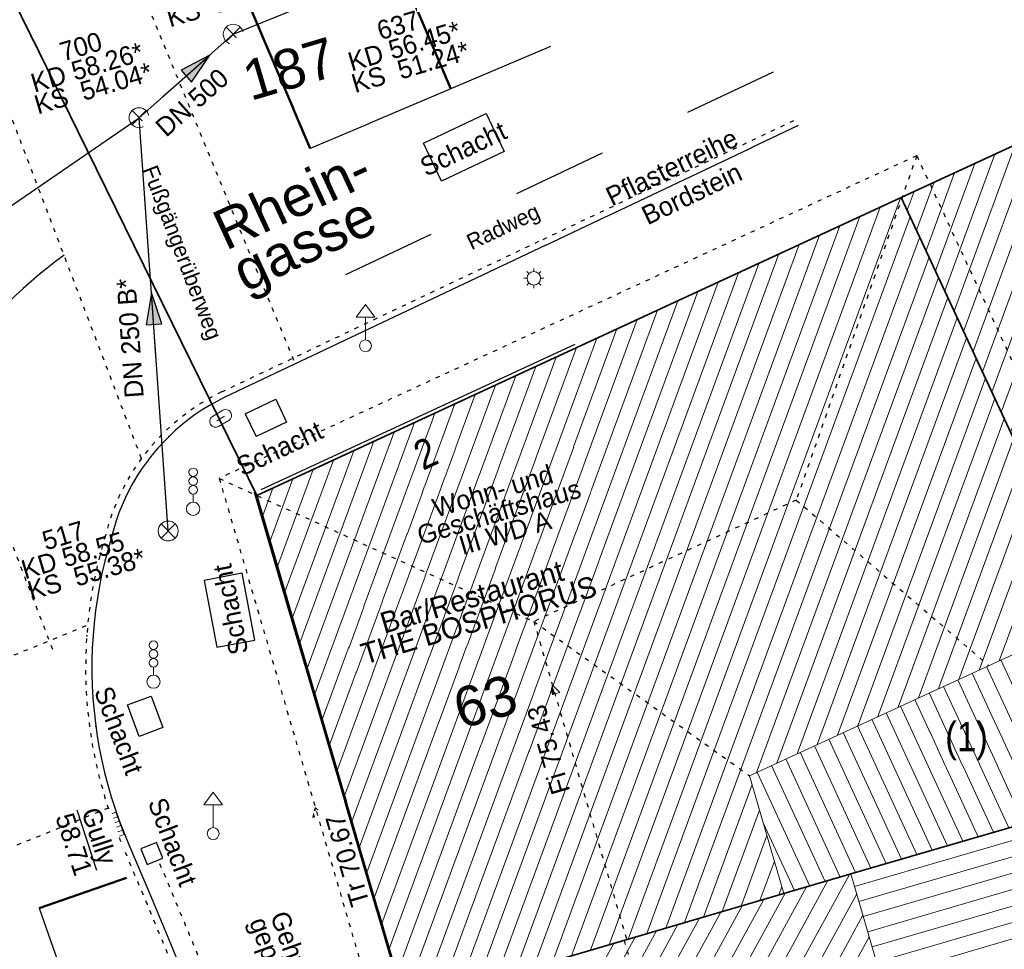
# Model space of a CAD drawing. Header units: metres. Extents: x 32365810 to 32367010, y 5620411 to 5622366.
# Tile 183 of 198: x 32366291 to 32366314, y 5622138 to 5622160. Entities that reach past the tile are written whole.
import ezdxf

# ---------------------------------------------------------------- set-up
doc = ezdxf.new("R2010")
doc.units = ezdxf.units.M
for name, pattern in [('1000.100', [0]), ('1000.104', [0.225, 0.075, -0.15]), ('1000.196', [0.225, 0.075, -0.15]), ('1000.210', [0]), ('1000.212', [0.25, 0.1, -0.15]), ('1000.213', [4.5, 2.25, -2.25]), ('1000.214', [0]), ('1000.300', [0]), ('1600.1047', [0]), ('1600.2028', [0]), ('1600.2505', [0])]:
    doc.linetypes.add(name, pattern=pattern)
doc.layers.get('0').update_dxf_attribs({"color": 1, "linetype": 'CONTINUOUS'})
for name, color, linetype in [('Beschriftung Gebäude', 7, 'CONTINUOUS'), ('Beschriftung Kanalbestand (AMT 66)', 7, 'CONTINUOUS'), ('Beschriftung Topographie', 7, 'CONTINUOUS'), ('Ebene 32', 7, 'CONTINUOUS'), ('EFB-_ Dachhöhen Bestandsgebäude (NHN)', 7, 'CONTINUOUS'), ('Fahrbahnmarkierung', 7, 'CONTINUOUS'), ('Flurstücke_Grenzpunkte', 11, 'CONTINUOUS'), ('Gebäude', 31, 'CONTINUOUS'), ('Lagebezeichnungen', 12, 'CONTINUOUS'), ('Leitungen Kanalbestand (AMT 66)', 7, 'CONTINUOUS'), ('Symbole Topographie', 7, 'CONTINUOUS'), ('Topgraphie_ weitere örtliche Aufnahme', 7, 'CONTINUOUS'), ('Topographie_ örtl. Aufnahme', 7, 'CONTINUOUS'), ('weitere Entwässerungsleitungen', 7, 'CONTINUOUS')]:
    doc.layers.add(name, color=color, linetype=linetype)
doc.styles.add('Beschriftung Fahrbahnmarkierung_ grau', font='Century Gothic.ttf')
doc.styles.add('Beschriftung schwarz_ Stift 0.25', font='Century Gothic.ttf')
doc.styles.add('Beschriftung Topographie_ blau', font='Century Gothic.ttf')
doc.styles.add('Dachhöhe NHN_ Bestand_ gemessen_ schwarz', font='Century Gothic.ttf')
doc.styles.add('Flurstücksnummer - K 10 700', font='Arial.ttf')
doc.styles.add('Hausnummern NRW', font='Arial.ttf', dxfattribs={"width": 0.85})
doc.styles.add('Kanal Mischwasser_ Beschriftung allgemein_ dünn_ lila', font='Century Gothic.ttf')
doc.styles.add('Kanal_ Höhe_ NHN (Deckel_Sohle)_ lila', font='Century Gothic.ttf')
doc.styles.add('Name - Bauwerken u. Einrichtungen - F 10', font='Arial.ttf')

# ---------------------------------------------------------------- blocks, each defined once
blk = doc.blocks.new('S1000.217')
at = {"color": 0, "lineweight": -2}
for p, q in [((-0.25, 0.25), (0.25, 0.25)), ((-0.19, 0), (0.19, 0)), ((0.25, -0.25), (-0.25, -0.25))]:
    blk.add_line(p, q, dxfattribs=at)
for centre, start, end in [((-0.25, 0), 90, 270), ((0.25, 0), 270, 90)]:
    blk.add_arc(centre, 0.25, start, end, dxfattribs=at)
blk = doc.blocks.new('S1000.431', base_point=(0, -0.36))
at = {"color": 0, "lineweight": -2}
blk.add_line((0, -0.22), (0, -0.05), dxfattribs=at)
for centre, radius in [((0, 0.41), 0.09), ((0, 0.225), 0.09), ((0, 0.04), 0.09), ((0, -0.36), 0.14)]:
    blk.add_circle(centre, radius, dxfattribs=at)
blk = doc.blocks.new('S1000.460', base_point=(0, -0.375))
at = {"color": 0, "lineweight": -2}
for p, q in [((-0.2, 0.23), (0, 0.5)), ((0, 0.5), (0.2, 0.23)), ((0.2, 0.23), (-0.2, 0.23)), ((0, -0.25), (0, 0.23))]:
    blk.add_line(p, q, dxfattribs=at)
blk.add_circle((0, -0.375), 0.125, dxfattribs=at)
blk = doc.blocks.new('S1000.461')
at = {"color": 0, "lineweight": -2}
for p, q in [((0, 0.345), (0, 0.5)), ((-0.345, 0), (-0.5, 0)), ((-0.245, 0.245), (-0.35, 0.35)), ((0.245, 0.245), (0.35, 0.35)), ((0.345, 0), (0.5, 0)), ((-0.245, -0.245), (-0.35, -0.35)), ((0, -0.345), (0, -0.5)), ((0.245, -0.245), (0.35, -0.35))]:
    blk.add_line(p, q, dxfattribs=at)
blk.add_circle((0, 0), 0.345, dxfattribs=at)
blk = doc.blocks.new('S1000.345')
at = {"color": 0, "lineweight": -2}
for p, q in [((-0.353554, 0.353554), (0.353554, -0.353554)), ((-0.353554, -0.353554), (0.353554, 0.353554))]:
    blk.add_line(p, q, dxfattribs=at)
blk.add_circle((0, 0), 0.5, dxfattribs=at)
blk = doc.blocks.new('S1000.507', base_point=(0, -0.25))
at = {"color": 0, "lineweight": -2}
for p, q in [((-0.5, 0.25), (-0.3, 0.25)), ((-0.5, -0.25), (-0.5, 0.25)), ((-0.3, 0.25), (-0.1, 0.25)), ((-0.3, 0.25), (-0.3, -0.25)), ((-0.1, 0.25), (0.1, 0.25)), ((-0.1, 0.25), (-0.1, -0.25)), ((0.1, 0.25), (0.3, 0.25)), ((0.1, 0.25), (0.1, -0.25)), ((0.3, 0.25), (0.5, 0.25)), ((0.3, 0.25), (0.3, -0.25)), ((0.5, 0.25), (0.5, -0.25)), ((-0.3, -0.25), (-0.5, -0.25)), ((-0.1, -0.25), (-0.3, -0.25)), ((0.1, -0.25), (-0.1, -0.25)), ((0.3, -0.25), (0.1, -0.25)), ((0.5, -0.25), (0.3, -0.25))]:
    blk.add_line(p, q, dxfattribs=at)
blk = doc.blocks.new('S1000.114', base_point=(0, 0.366025))
at = {"lineweight": -2}
blk.add_hatch(color=0, dxfattribs=at).paths.add_polyline_path([(-0.5, -0.5), (0, 0.366026), (0, -0.5)], flags=0)
at = {"color": 0, "lineweight": -2}
for p, q in [((0, 0.366026), (-0.5, -0.5)), ((0.5, -0.5), (0, 0.366026)), ((-0.5, -0.5), (0, -0.5)), ((0, -0.5), (0.5, -0.5))]:
    blk.add_line(p, q, dxfattribs=at)
blk = doc.blocks.new('O883')
at = {"layer": 'Flurstücke_Grenzpunkte', "color": 7, "linetype": '1600.2028', "lineweight": 35}
for p, q in [((32366318.011, 5622141.727), (32366310.375, 5622139.494)), ((32366310.375, 5622139.494), (32366308.782, 5622139.028)), ((32366308.782, 5622139.028), (32366299.784, 5622136.395))]:
    blk.add_line(p, q, dxfattribs=at)
blk = doc.blocks.new('O1450')
at = {"layer": 'Flurstücke_Grenzpunkte', "color": 7, "linetype": '1600.2028', "lineweight": 35}
for p, q in [((32366287.68, 5622165.951), (32366296.254, 5622148.487)), ((32366311.572, 5622155.571), (32366318.564, 5622158.804)), ((32366296.254, 5622148.487), (32366311.572, 5622155.571))]:
    blk.add_line(p, q, dxfattribs=at)
at = {"layer": 'Flurstücke_Grenzpunkte', "color": 7, "lineweight": 18, "insert": (32366297.167, 5622158.161), "char_height": 0.95, "attachment_point": 8, "rotation": 16.5126, "line_spacing_factor": 0.69, "style": 'Flurstücksnummer - K 10 700', "bg_fill": 2}
blk.add_mtext('187', dxfattribs=at)
blk = doc.blocks.new('O1529')
at = {"layer": 'Flurstücke_Grenzpunkte', "color": 7, "linetype": '1600.2028', "lineweight": 35}
for p in [(32366287.68, 5622165.951), (32366299.784, 5622136.395)]:
    blk.add_line(p, (32366296.254, 5622148.487), dxfattribs=at)
blk = doc.blocks.new('O1751')
at = {"layer": 'Flurstücke_Grenzpunkte', "color": 7, "linetype": '1600.2028', "lineweight": 35}
for p, q in [((32366311.572, 5622155.571), (32366318.564, 5622158.804)), ((32366318.564, 5622158.804), (32366323.188, 5622148.841)), ((32366311.572, 5622155.571), (32366316.201, 5622145.618)), ((32366323.188, 5622148.841), (32366326.778, 5622141.106)), ((32366316.201, 5622145.618), (32366318.011, 5622141.727)), ((32366319.16, 5622137.781), (32366318.011, 5622141.727)), ((32366326.778, 5622141.106), (32366319.16, 5622137.781))]:
    blk.add_line(p, q, dxfattribs=at)
at = {"layer": 'Flurstücke_Grenzpunkte', "color": 7, "lineweight": 18, "insert": (32366318.021, 5622149.473), "char_height": 0.95, "attachment_point": 8, "line_spacing_factor": 0.69, "style": 'Flurstücksnummer - K 10 700', "bg_fill": 2}
blk.add_mtext('64', dxfattribs=at)
blk = doc.blocks.new('O1775')
at = {"layer": 'Flurstücke_Grenzpunkte', "color": 7, "linetype": '1600.2028', "lineweight": 35}
for p, q in [((32366296.254, 5622148.487), (32366311.572, 5622155.571)), ((32366311.572, 5622155.571), (32366316.201, 5622145.618)), ((32366299.784, 5622136.395), (32366296.254, 5622148.487)), ((32366316.201, 5622145.618), (32366318.011, 5622141.727)), ((32366318.011, 5622141.727), (32366310.375, 5622139.494)), ((32366310.375, 5622139.494), (32366308.782, 5622139.028)), ((32366308.782, 5622139.028), (32366299.784, 5622136.395))]:
    blk.add_line(p, q, dxfattribs=at)
at = {"layer": 'Flurstücke_Grenzpunkte', "color": 7, "lineweight": 18, "insert": (32366301.819336, 5622143.128926), "char_height": 0.95, "attachment_point": 8, "rotation": 16.5124674, "line_spacing_factor": 0.69, "style": 'Flurstücksnummer - K 10 700', "bg_fill": 2}
blk.add_mtext('63', dxfattribs=at)
blk = doc.blocks.new('O2402')
at = {"layer": 'Gebäude', "color": 7, "linetype": '1600.2505', "lineweight": 18}
for p, q in [((32366311.572, 5622155.571), (32366296.254, 5622148.487)), ((32366316.201, 5622145.618), (32366311.572, 5622155.571)), ((32366296.254, 5622148.487), (32366299.784, 5622136.395)), ((32366307.963, 5622141.829), (32366316.201, 5622145.618)), ((32366308.782, 5622139.028), (32366307.963, 5622141.829)), ((32366299.784, 5622136.395), (32366308.782, 5622139.028))]:
    blk.add_line(p, q, dxfattribs=at)
at = {"layer": 'Lagebezeichnungen', "color": 7, "lineweight": 18, "insert": (32366300.411011, 5622149.169808), "char_height": 0.7, "attachment_point": 8, "rotation": 24.7953932, "line_spacing_factor": 0.69, "style": 'Hausnummern NRW', "bg_fill": 2}
blk.add_mtext('2', dxfattribs=at)
blk = doc.blocks.new('O2602')
at = {"layer": 'Gebäude', "color": 7, "linetype": '1600.2505', "lineweight": 18}
for p, q in [((32366318.011, 5622141.727), (32366310.375, 5622139.494)), ((32366310.375, 5622139.494), (32366313.49, 5622128.749))]:
    blk.add_line(p, q, dxfattribs=at)
blk = doc.blocks.new('O2872')
at = {"layer": 'Gebäude', "color": 7, "linetype": '1600.2505', "lineweight": 18}
for p, q in [((32366318.564, 5622158.804), (32366311.572, 5622155.571)), ((32366318.564, 5622158.804), (32366323.188, 5622148.841)), ((32366316.201, 5622145.618), (32366311.572, 5622155.571)), ((32366316.201, 5622145.618), (32366323.188, 5622148.841))]:
    blk.add_line(p, q, dxfattribs=at)
at = {"layer": 'Lagebezeichnungen', "color": 7, "lineweight": 18, "insert": (32366315.756, 5622155.297), "char_height": 0.7, "attachment_point": 8, "rotation": 24.7954, "line_spacing_factor": 0.69, "style": 'Hausnummern NRW', "bg_fill": 2}
blk.add_mtext('4', dxfattribs=at)
blk = doc.blocks.new('O3097')
at = {"layer": 'Gebäude', "color": 7, "linetype": '1600.2505', "lineweight": 18}
for p, q in [((32366310.375, 5622139.494), (32366308.782, 5622139.028)), ((32366310.375, 5622139.494), (32366313.49, 5622128.749)), ((32366299.784, 5622136.395), (32366308.782, 5622139.028))]:
    blk.add_line(p, q, dxfattribs=at)
blk = doc.blocks.new('O3204')
at = {"layer": 'Gebäude', "color": 7, "linetype": '1600.2505', "lineweight": 18}
for p, q in [((32366307.963, 5622141.829), (32366316.201, 5622145.618)), ((32366316.201, 5622145.618), (32366318.011, 5622141.727)), ((32366308.782, 5622139.028), (32366307.963, 5622141.829)), ((32366318.011, 5622141.727), (32366310.375, 5622139.494)), ((32366310.375, 5622139.494), (32366308.782, 5622139.028))]:
    blk.add_line(p, q, dxfattribs=at)
at = {"layer": 'Ebene 32', "color": 7, "lineweight": 18, "insert": (32366313.123, 5622142.197), "char_height": 0.7, "attachment_point": 8, "line_spacing_factor": 0.69, "style": 'Hausnummern NRW', "bg_fill": 2}
blk.add_mtext('(1)', dxfattribs=at)
blk = doc.blocks.new('*X1157')
at = {"color": 253, "linetype": '1600.1047', "lineweight": 18, "true_color": 0xb2b2b2}
for p, q in [((32366305.076976, 5622137.943834), (32366311.552625, 5622155.56204)), ((32366304.629298, 5622137.812834), (32366311.071277, 5622155.339434)), ((32366304.18162, 5622137.681834), (32366310.589929, 5622155.116829)), ((32366305.524654, 5622138.074833), (32366311.786181, 5622155.110481)), ((32366303.733942, 5622137.550834), (32366310.108581, 5622154.894224)), ((32366303.286264, 5622137.419835), (32366309.627233, 5622154.671618)), ((32366305.972332, 5622138.205833), (32366312.009344, 5622154.630648)), ((32366302.838586, 5622137.288835), (32366309.145885, 5622154.449013)), ((32366302.390908, 5622137.157835), (32366308.664537, 5622154.226408)), ((32366306.42001, 5622138.336833), (32366312.232508, 5622154.150815)), ((32366301.943231, 5622137.026835), (32366308.183189, 5622154.003802)), ((32366301.495553, 5622136.895836), (32366307.701841, 5622153.781197)), ((32366308.131602, 5622141.906547), (32366312.455672, 5622153.670982)), ((32366301.047875, 5622136.764836), (32366307.220493, 5622153.558591)), ((32366300.600197, 5622136.633836), (32366306.739145, 5622153.335986)), ((32366308.612413, 5622142.127692), (32366312.678835, 5622153.191149)), ((32366299.752728, 5622136.502122), (32366305.77645, 5622152.890775)), ((32366300.152519, 5622136.502836), (32366306.257797, 5622153.113381)), ((32366299.575872, 5622137.107943), (32366305.295102, 5622152.66817)), ((32366309.093224, 5622142.348837), (32366312.901999, 5622152.711316)), ((32366299.399016, 5622137.713763), (32366304.813754, 5622152.445565)), ((32366299.222159, 5622138.319584), (32366304.332406, 5622152.222959)), ((32366309.574036, 5622142.569983), (32366313.125163, 5622152.231483)), ((32366299.045303, 5622138.925405), (32366303.851058, 5622152.000354)), ((32366298.868446, 5622139.531225), (32366303.36971, 5622151.777749)), ((32366310.054847, 5622142.791128), (32366313.348326, 5622151.75165)), ((32366298.69159, 5622140.137046), (32366302.888362, 5622151.555143)), ((32366298.514734, 5622140.742866), (32366302.407014, 5622151.332538)), ((32366310.535658, 5622143.012273), (32366313.57149, 5622151.271817)), ((32366298.337877, 5622141.348687), (32366301.925666, 5622151.109933)), ((32366298.161021, 5622141.954508), (32366301.444318, 5622150.887327)), ((32366311.016469, 5622143.233418), (32366313.794653, 5622150.791984)), ((32366297.984165, 5622142.560328), (32366300.96297, 5622150.664722)), ((32366297.807308, 5622143.166149), (32366300.481622, 5622150.442117)), ((32366311.497281, 5622143.454563), (32366314.017817, 5622150.312151)), ((32366297.630452, 5622143.771969), (32366300.000274, 5622150.219511)), ((32366297.453596, 5622144.37779), (32366299.518927, 5622149.996906)), ((32366297.276739, 5622144.983611), (32366299.037579, 5622149.774301)), ((32366311.978092, 5622143.675708), (32366314.240981, 5622149.832318)), ((32366297.099883, 5622145.589431), (32366298.556231, 5622149.551695)), ((32366296.923027, 5622146.195252), (32366298.074883, 5622149.32909)), ((32366312.458903, 5622143.896853), (32366314.464144, 5622149.352485)), ((32366296.74617, 5622146.801072), (32366297.593535, 5622149.106485)), ((32366296.569314, 5622147.406893), (32366297.112187, 5622148.883879)), ((32366312.939714, 5622144.117999), (32366314.687308, 5622148.872652)), ((32366296.392458, 5622148.012714), (32366296.630839, 5622148.661274)), ((32366313.420525, 5622144.339144), (32366314.910471, 5622148.392818)), ((32366313.901337, 5622144.560289), (32366315.133635, 5622147.912985)), ((32366314.382148, 5622144.781434), (32366315.356799, 5622147.433152)), ((32366314.862959, 5622145.002579), (32366315.579962, 5622146.953319)), ((32366315.34377, 5622145.223724), (32366315.803126, 5622146.473486)), ((32366315.824582, 5622145.444869), (32366316.026289, 5622145.993653)), ((32366306.867687, 5622138.467833), (32366308.025072, 5622141.616713)), ((32366307.315365, 5622138.598833), (32366308.202086, 5622141.011321)), ((32366307.763043, 5622138.729832), (32366308.3791, 5622140.405929)), ((32366308.210721, 5622138.860832), (32366308.556114, 5622139.800537)), ((32366308.658399, 5622138.991832), (32366308.733128, 5622139.195145))]:
    blk.add_line(p, q, dxfattribs=at)
blk = doc.blocks.new('*X1212')
at = {"color": 253, "linetype": '1600.1047', "lineweight": 18, "true_color": 0xb2b2b2}
for p, q in [((32366310.460406, 5622139.199399), (32366318.098772, 5622141.425566)), ((32366310.56482, 5622138.839229), (32366318.203611, 5622141.065519)), ((32366310.669234, 5622138.479058), (32366318.30845, 5622140.705472)), ((32366310.773649, 5622138.118887), (32366318.413289, 5622140.345425)), ((32366310.878063, 5622137.758717), (32366318.518128, 5622139.985378)), ((32366310.982477, 5622137.398546), (32366318.622966, 5622139.625331)), ((32366311.086892, 5622137.038375), (32366318.727805, 5622139.265284))]:
    blk.add_line(p, q, dxfattribs=at)
blk = doc.blocks.new('*X1292')
at = {"color": 253, "linetype": '1600.1047', "lineweight": 18, "true_color": 0xb2b2b2}
for p, q in [((32366314.841016, 5622148.542158), (32366318.582416, 5622158.76432)), ((32366314.617549, 5622149.022643), (32366318.122973, 5622158.600075)), ((32366314.394082, 5622149.503128), (32366317.642295, 5622158.377817)), ((32366315.064483, 5622148.061672), (32366318.805678, 5622158.283274)), ((32366314.170615, 5622149.983614), (32366317.161618, 5622158.155559)), ((32366313.947148, 5622150.464099), (32366316.680941, 5622157.933301)), ((32366315.28795, 5622147.581187), (32366319.02894, 5622157.802228)), ((32366313.723681, 5622150.944584), (32366316.200264, 5622157.711042)), ((32366313.500214, 5622151.42507), (32366315.719587, 5622157.488784)), ((32366313.276747, 5622151.905555), (32366315.238909, 5622157.266526)), ((32366315.511417, 5622147.100702), (32366319.252202, 5622157.321182)), ((32366313.05328, 5622152.38604), (32366314.758232, 5622157.044268)), ((32366312.829813, 5622152.866526), (32366314.277555, 5622156.82201)), ((32366315.734884, 5622146.620217), (32366319.475463, 5622156.840136)), ((32366312.606346, 5622153.347011), (32366313.796878, 5622156.599751)), ((32366312.382879, 5622153.827496), (32366313.3162, 5622156.377493)), ((32366315.95835, 5622146.139731), (32366319.698725, 5622156.35909)), ((32366311.935945, 5622154.788467), (32366312.354846, 5622155.932977)), ((32366312.159412, 5622154.307981), (32366312.835523, 5622156.155235)), ((32366311.712478, 5622155.268952), (32366311.874169, 5622155.710718)), ((32366316.181817, 5622145.659246), (32366319.921987, 5622155.878044)), ((32366316.640202, 5622145.820598), (32366320.145249, 5622155.396998)), ((32366317.120647, 5622146.042219), (32366320.36851, 5622154.915952)), ((32366317.601091, 5622146.263841), (32366320.591772, 5622154.434906)), ((32366318.081535, 5622146.485463), (32366320.815034, 5622153.95386)), ((32366318.561979, 5622146.707085), (32366321.038296, 5622153.472814)), ((32366319.042424, 5622146.928707), (32366321.261557, 5622152.991768)), ((32366319.522868, 5622147.150329), (32366321.484819, 5622152.510722)), ((32366320.003312, 5622147.371951), (32366321.708081, 5622152.029676)), ((32366320.483757, 5622147.593572), (32366321.931342, 5622151.54863)), ((32366320.964201, 5622147.815194), (32366322.154604, 5622151.067585)), ((32366321.444645, 5622148.036816), (32366322.377866, 5622150.586539)), ((32366321.92509, 5622148.258438), (32366322.601128, 5622150.105493)), ((32366322.405534, 5622148.48006), (32366322.824389, 5622149.624447)), ((32366322.885978, 5622148.701682), (32366323.047651, 5622149.143401))]:
    blk.add_line(p, q, dxfattribs=at)
blk = doc.blocks.new('*X1361')
at = {"color": 253, "linetype": '1600.1047', "lineweight": 18, "true_color": 0xb2b2b2}
for p, q in [((32366302.714882, 5622126.354842), (32366309.828678, 5622139.334185)), ((32366302.863492, 5622125.845758), (32366310.337964, 5622139.483166)), ((32366302.566272, 5622126.863926), (32366309.319392, 5622139.185203)), ((32366302.269053, 5622127.882093), (32366308.300792, 5622138.887189)), ((32366302.417663, 5622127.373009), (32366308.810106, 5622139.036222)), ((32366303.012101, 5622125.336674), (32366310.512181, 5622139.020804)), ((32366302.120444, 5622128.391177), (32366307.791476, 5622138.738152)), ((32366301.823224, 5622129.409344), (32366306.772844, 5622138.44008)), ((32366301.971834, 5622128.90026), (32366307.28216, 5622138.589116)), ((32366303.160711, 5622124.827591), (32366310.66012, 5622138.510497)), ((32366301.526005, 5622130.427511), (32366305.754212, 5622138.142007)), ((32366301.674615, 5622129.918428), (32366306.263528, 5622138.291043)), ((32366301.377395, 5622130.936595), (32366305.244896, 5622137.992971)), ((32366303.309321, 5622124.318507), (32366310.808059, 5622138.00019)), ((32366301.228786, 5622131.445679), (32366304.73558, 5622137.843934))]:
    blk.add_line(p, q, dxfattribs=at)
blk = doc.blocks.new('*X1391')
at = {"color": 253, "linetype": '1600.1047', "lineweight": 18, "true_color": 0xb2b2b2}
for p, q in [((32366317.762409, 5622141.654305), (32366315.985014, 5622145.518659)), ((32366317.034753, 5622141.441515), (32366315.303631, 5622145.205263)), ((32366317.398581, 5622141.54791), (32366315.644323, 5622145.361961)), ((32366316.670924, 5622141.335121), (32366314.96294, 5622145.048565)), ((32366315.943267, 5622141.122332), (32366314.281557, 5622144.735168)), ((32366316.307096, 5622141.228726), (32366314.622248, 5622144.891866)), ((32366315.579439, 5622141.015937), (32366313.940866, 5622144.57847)), ((32366314.851782, 5622140.803148), (32366313.259483, 5622144.265073)), ((32366315.21561, 5622140.909543), (32366313.600174, 5622144.421772)), ((32366314.487954, 5622140.696754), (32366312.918791, 5622144.108375)), ((32366313.760297, 5622140.483964), (32366312.237408, 5622143.794979)), ((32366314.124125, 5622140.590359), (32366312.5781, 5622143.951677)), ((32366313.396468, 5622140.37757), (32366311.896717, 5622143.638281)), ((32366312.668811, 5622140.164781), (32366311.215334, 5622143.324884)), ((32366313.03264, 5622140.271175), (32366311.556025, 5622143.481582)), ((32366312.304983, 5622140.058386), (32366310.874642, 5622143.168186)), ((32366311.577326, 5622139.845597), (32366310.19326, 5622142.854789)), ((32366311.941155, 5622139.951992), (32366310.533951, 5622143.011488)), ((32366311.213498, 5622139.739202), (32366309.852568, 5622142.698091)), ((32366310.485841, 5622139.526413), (32366309.171185, 5622142.384695)), ((32366310.849669, 5622139.632808), (32366309.511877, 5622142.541393)), ((32366310.122023, 5622139.419997), (32366308.830494, 5622142.227997)), ((32366309.394395, 5622139.207144), (32366308.149111, 5622141.9146)), ((32366309.758209, 5622139.31357), (32366308.489802, 5622142.071298)), ((32366309.030581, 5622139.100717), (32366308.28983, 5622140.711235))]:
    blk.add_line(p, q, dxfattribs=at)
blk = doc.blocks.new('S1000.370')
at = {"lineweight": -2}
blk.add_hatch(color=0, dxfattribs=at).paths.add_polyline_path([(0.065, 0), (-0.06, 0), (0, 0.25)], flags=0)
at = {"color": 0, "lineweight": -2}
for p, q in [((0, 0.25), (-0.06, 0)), ((0, -0.25), (0, 0.25)), ((0.065, 0), (0, 0.25)), ((-0.06, 0), (0.065, 0))]:
    blk.add_line(p, q, dxfattribs=at)

msp = doc.modelspace()

# ---------------------------------------------------------------- linework, layer by layer
at = {"layer": 'Topgraphie_ weitere örtliche Aufnahme', "color": 7, "true_color": 0xffffff}
msp.add_point((32366292.209329, 5622145.148599, 58.614), dxfattribs=at)
at = {"layer": 'Topographie_ örtl. Aufnahme', "color": 7, "true_color": 0xffffff}
for p in [(32366294.162472, 5622149.887789, 58.326), (32366292.342298, 5622143.962031, 58.644), (32366292.427317, 5622142.998263, 58.667)]:
    msp.add_point(p, dxfattribs=at)

# ---------------------------------------------------------------- block references
at = {"layer": 'EFB-_ Dachhöhen Bestandsgebäude (NHN)', "color": 7, "lineweight": 18, "xscale": 0.25, "yscale": 0.25, "zscale": 0.25, "rotation": 16.27400850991}
for p in [(32366303.278, 5622143.981, 75.434), (32366297.641, 5622141.076, 70.666)]:
    msp.add_blockref('S1000.114', p, dxfattribs=at)
at = {"layer": 'Leitungen Kanalbestand (AMT 66)', "color": 7, "lineweight": 18, "xscale": 0.475, "yscale": 0.475, "zscale": 0.475}
for p in [(32366295.692489, 5622159.447334, 58.157), (32366295.692489, 5622159.447334, 58.157), (32366293.45481, 5622157.464908), (32366294.147028, 5622147.643352, 58.547), (32366294.147028, 5622147.643352, 58.547)]:
    msp.add_blockref('S1000.345', p, dxfattribs=at)
at = {"layer": 'Symbole Topographie', "color": 7, "lineweight": 18}
for name, p, xscale, yscale, zscale in [('S1000.461', (32366302.837389, 5622153.648326, 58.099), 0.47, 0.47, 0.47), ('S1000.460', (32366298.836078, 5622152.043684, 58.277), 1.125, 1.125, 1.125), ('S1000.431', (32366294.738781, 5622148.171653, 58.544), 1.125, 1.125, 1.125), ('S1000.431', (32366293.797638, 5622144.062487, 58.741), 1.125, 1.125, 1.125), ('S1000.460', (32366295.216073, 5622140.452902, 59.612), 1.125, 1.125, 1.125)]:
    msp.add_blockref(name, p, dxfattribs=dict(at, xscale=xscale, yscale=yscale, zscale=zscale))
at = {"layer": 'Symbole Topographie', "color": 7, "lineweight": 18, "xscale": 0.5625, "yscale": 0.5625, "zscale": 0.5625, "rotation": 210.766513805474}
msp.add_blockref('S1000.217', (32366295.394034, 5622150.318325, 58.349), dxfattribs=at)
at = {"layer": 'weitere Entwässerungsleitungen', "color": 7, "lineweight": 18, "xscale": 0.5625, "yscale": 0.5625, "zscale": 0.5625, "rotation": 110.663619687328}
msp.add_blockref('S1000.507', (32366293.004677, 5622140.695722, 58.71), dxfattribs=at)

# ---------------------------------------------------------------- texts
at = {"layer": 'Beschriftung Gebäude', "color": 7, "lineweight": 25, "insert": (32366301.446423, 5622145.8008), "char_height": 0.5, "attachment_point": 5, "rotation": 16.5097125, "line_spacing_factor": 0.69, "style": 'Beschriftung schwarz_ Stift 0.25', "bg_fill": 2}
msp.add_mtext('Bar/Restaurant\\PTHE BOSPHORUS', dxfattribs=at)
at = {"layer": 'Beschriftung Kanalbestand (AMT 66)', "color": 200, "lineweight": 25, "true_color": 0xd600ff, "char_height": 0.45, "rotation": 16.5124674, "line_spacing_factor": 0.69, "style": 'Kanal_ Höhe_ NHN (Deckel_Sohle)_ lila', "bg_fill": 2}
for s, insert, attachment_point in [('637\\PKD 56.45*\\PKS  51.24*', (32366299.756635, 5622159.164135), 5), ('    517\\PKD 58.55\\PKS  55.38*', (32366290.678344, 5622146.705312), 4)]:
    msp.add_mtext(s, dxfattribs=dict(at, insert=insert, attachment_point=attachment_point))
at = {"layer": 'Beschriftung Topographie', "color": 142, "lineweight": 25, "true_color": 0x0087cd, "char_height": 0.45, "attachment_point": 5, "line_spacing_factor": 0.69, "style": 'Beschriftung Topographie_ blau', "bg_fill": 2}
for s, insert, rotation in [('Schacht', (32366301.160924, 5622156.724765), 25.4056906), ('Bordstein', (32366306.591903, 5622155.656443), 25.7064797), ('Schacht', (32366295.628838, 5622145.778819), 100.8699807), ('Schacht', (32366294.249495, 5622140.256283), 290.7166734), ('Gehweg\\Pgeplattet', (32366296.851997, 5622137.414903), 289.9381792)]:
    msp.add_mtext(s, dxfattribs=dict(at, insert=insert, rotation=rotation))
at = {"layer": 'EFB-_ Dachhöhen Bestandsgebäude (NHN)', "color": 7, "lineweight": 25, "char_height": 0.45, "line_spacing_factor": 0.69, "style": 'Dachhöhe NHN_ Bestand_ gemessen_ schwarz', "bg_fill": 2}
for s, insert, attachment_point, rotation in [('Wohn- und\\PGeschäftshaus\\PIII WD A', (32366302.007204, 5622148.0978), 5, 16.5125223), ('Fi 75.43', (32366303.101688, 5622143.554678, 75.434), 9, 106.2740565)]:
    msp.add_mtext(s, dxfattribs=dict(at, insert=insert, attachment_point=attachment_point, rotation=rotation))
at = {"layer": 'Fahrbahnmarkierung', "color": 253, "lineweight": 25, "true_color": 0x999999, "insert": (32366302.235876, 5622154.605475), "char_height": 0.375, "attachment_point": 8, "rotation": 25.3803183, "line_spacing_factor": 0.69, "style": 'Beschriftung Fahrbahnmarkierung_ grau', "bg_fill": 2}
msp.add_mtext('Radweg', dxfattribs=at)

# ---------------------------------------------------------------- next in the draw order: block references
at = {"layer": 'Flurstücke_Grenzpunkte', "color": 7, "true_color": 0xffffff}
msp.add_blockref('O883', (0, 0), dxfattribs=at)

# ---------------------------------------------------------------- next in the draw order: texts
at = {"layer": 'Beschriftung Kanalbestand (AMT 66)', "color": 200, "lineweight": 25, "true_color": 0xd600ff, "char_height": 0.45, "line_spacing_factor": 0.69, "bg_fill": 2}
for s, insert, attachment_point, rotation, style in [('    636\\PKD 58.16\\PKS  53.99*', (32366293.978201, 5622160.318327), 4, 16.5124674, 'Kanal_ Höhe_ NHN (Deckel_Sohle)_ lila'), ('700\\PKD 58.26*\\PKS  54.04*', (32366292.217884, 5622158.657804), 5, 16.5124674, 'Kanal_ Höhe_ NHN (Deckel_Sohle)_ lila'), ('DN 500 B*', (32366295.013952, 5622158.091759), 5, 41.5387093, 'Kanal Mischwasser_ Beschriftung allgemein_ dünn_ lila')]:
    msp.add_mtext(s, dxfattribs=dict(at, insert=insert, attachment_point=attachment_point, rotation=rotation, style=style))
at = {"layer": 'Beschriftung Topographie', "color": 142, "lineweight": 25, "true_color": 0x0087cd, "char_height": 0.45, "attachment_point": 5, "line_spacing_factor": 0.69, "style": 'Beschriftung Topographie_ blau', "bg_fill": 2}
for s, insert, rotation in [('Pflasterreihe', (32366306.118671, 5622156.287441), 25.7064797), ('Schacht', (32366296.794792, 5622149.605163), 25.3803428), ('Schacht', (32366292.970793, 5622142.902552), 290.7166734)]:
    msp.add_mtext(s, dxfattribs=dict(at, insert=insert, rotation=rotation))
at = {"layer": 'EFB-_ Dachhöhen Bestandsgebäude (NHN)', "color": 7, "lineweight": 25, "insert": (32366298.942226, 5622138.804039, 70.666), "char_height": 0.45, "attachment_point": 7, "rotation": 106.2740565, "line_spacing_factor": 0.69, "style": 'Dachhöhe NHN_ Bestand_ gemessen_ schwarz', "bg_fill": 2}
msp.add_mtext('Tr 70.67', dxfattribs=at)
at = {"layer": 'Lagebezeichnungen', "color": 7, "lineweight": 18, "insert": (32366296.093388, 5622153.044989), "char_height": 0.95, "attachment_point": 7, "rotation": 24.8162101, "line_spacing_factor": 0.69, "style": 'Name - Bauwerken u. Einrichtungen - F 10', "bg_fill": 2}
msp.add_mtext('Rhein-\\Pgasse', dxfattribs=at)

# ---------------------------------------------------------------- next in the draw order: texts
at = {"layer": 'Fahrbahnmarkierung', "color": 253, "lineweight": 25, "true_color": 0x999999, "insert": (32366294.204603, 5622154.153844), "char_height": 0.375, "attachment_point": 8, "rotation": 290.8590423, "line_spacing_factor": 0.69, "style": 'Beschriftung Fahrbahnmarkierung_ grau', "bg_fill": 2}
msp.add_mtext('Fußgängerüberweg', dxfattribs=at)
at = {"layer": 'weitere Entwässerungsleitungen', "color": 200, "lineweight": 25, "true_color": 0xd600ff, "insert": (32366292.956055, 5622139.75156, 58.686), "char_height": 0.45, "attachment_point": 3, "rotation": 288.1699102, "line_spacing_factor": 0.69, "style": 'Kanal_ Höhe_ NHN (Deckel_Sohle)_ lila', "bg_fill": 2}
msp.add_mtext('\\SGully/58.71;', dxfattribs=at)

# ---------------------------------------------------------------- next in the draw order: texts
at = {"layer": 'Beschriftung Kanalbestand (AMT 66)', "color": 200, "lineweight": 25, "true_color": 0xd600ff, "insert": (32366293.244554, 5622152.224016), "char_height": 0.45, "attachment_point": 5, "rotation": 94.0315037, "line_spacing_factor": 0.69, "style": 'Kanal Mischwasser_ Beschriftung allgemein_ dünn_ lila', "bg_fill": 2}
msp.add_mtext('DN 250 B*', dxfattribs=at)

# ---------------------------------------------------------------- next in the draw order: block references
at = {"layer": 'Flurstücke_Grenzpunkte', "color": 7, "true_color": 0xffffff}
msp.add_blockref('O1450', (0, 0), dxfattribs=at)

# ---------------------------------------------------------------- next in the draw order: block references
msp.add_blockref('O1529', (0, 0), dxfattribs=at)

# ---------------------------------------------------------------- next in the draw order: linework, layer by layer
at = {"layer": 'Fahrbahnmarkierung', "color": 253, "linetype": '1000.214', "lineweight": 50, "true_color": 0x999999}
for p, q in [((32366298.391665, 5622163.963981), (32366300.864127, 5622158.150816)), ((32366295.052592, 5622162.543803), (32366297.525055, 5622156.730638))]:
    msp.add_line(p, q, dxfattribs=at)
at = {"layer": 'Fahrbahnmarkierung', "color": 253, "linetype": '1000.212', "lineweight": 25, "true_color": 0x999999}
for p, q in [((32366293.511685, 5622149.367488), (32366288.460221, 5622162.624386, 58.19)), ((32366291.403089, 5622144.828632), (32366284.92634, 5622161.622347))]:
    msp.add_line(p, q, dxfattribs=at)
at = {"layer": 'Fahrbahnmarkierung', "color": 253, "linetype": '1000.210', "lineweight": 25, "true_color": 0x999999}
msp.add_line((32366303.231763, 5622159.157822), (32366297.525055, 5622156.730638), dxfattribs=at)
msp.add_arc((32366298.809296, 5622144.406216), 12.115432, 126.0948508, 144.994417, dxfattribs=at)
at = {"layer": 'Leitungen Kanalbestand (AMT 66)', "color": 200, "linetype": '1000.300', "lineweight": 25, "true_color": 0xd600ff}
for p, q in [((32366295.692489, 5622159.447334, 58.157), (32366340.944704, 5622177.890712)), ((32366293.45481, 5622157.464908), (32366295.692489, 5622159.447334, 58.157)), ((32366281.318102, 5622149.124266, 58.709), (32366293.45481, 5622157.464908)), ((32366294.147028, 5622147.643352, 58.547), (32366293.45481, 5622157.464908))]:
    msp.add_line(p, q, dxfattribs=at)
at = {"layer": 'Topgraphie_ weitere örtliche Aufnahme', "color": 142, "linetype": '1000.104', "lineweight": 25, "true_color": 0x0087cd}
for centre, radius, start, end in [((32366297.656364, 5622146.312964), 5.148639, 115.8004604, 166.2256937), ((32366302.830546, 5622144.401524), 10.647458, 162.8631854, 198.9992741), ((32366302.826544, 5622144.41086), 10.647458, 202.3829166, 203.5958367)]:
    msp.add_arc(centre, radius, start, end, dxfattribs=at)
at = {"layer": 'Topographie_ örtl. Aufnahme', "color": 142, "linetype": '1000.100', "lineweight": 25, "true_color": 0x0087cd}
for p, q in [((32366300.216245, 5622156.85786, 58.094), (32366301.706289, 5622157.565566, 58.04)), ((32366301.706289, 5622157.565566, 58.04), (32366302.135206, 5622156.662505, 58.029)), ((32366300.645163, 5622155.9548, 58.092), (32366300.216245, 5622156.85786, 58.094)), ((32366302.135206, 5622156.662505, 58.029), (32366300.645163, 5622155.9548, 58.092)), ((32366295.902194, 5622146.643586, 58.631), (32366294.998937, 5622146.47014, 58.637)), ((32366294.998937, 5622146.47014, 58.637), (32366295.304363, 5622144.879609, 58.713)), ((32366293.177594, 5622143.508674), (32366293.738652, 5622143.720868, 58.743)), ((32366293.738652, 5622143.720868, 58.743), (32366294.021579, 5622142.972783, 58.761)), ((32366293.460521, 5622142.760589, 58.751), (32366293.177594, 5622143.508674)), ((32366294.021579, 5622142.972783, 58.761), (32366293.460521, 5622142.760589, 58.751)), ((32366293.872082, 5622140.237828, 58.793), (32366293.500405, 5622140.090272, 58.806)), ((32366293.500405, 5622140.090272, 58.806), (32366293.647962, 5622139.718591, 58.816)), ((32366294.019639, 5622139.866147, 58.801), (32366293.872082, 5622140.237828, 58.793)), ((32366293.647962, 5622139.718591, 58.816), (32366294.019639, 5622139.866147, 58.801))]:
    msp.add_line(p, q, dxfattribs=at)
for points in [[(32366295.480262, 5622150.813101, 58.267), (32366295.301874, 5622150.722389, 58.276136), (32366295.12726, 5622150.624609, 58.285273), (32366294.9567, 5622150.519918, 58.294409), (32366294.790467, 5622150.408484, 58.303545), (32366294.628827, 5622150.290485, 58.312682), (32366294.472041, 5622150.166111, 58.321818), (32366294.320359, 5622150.03556, 58.330955), (32366294.174024, 5622149.899043, 58.340091), (32366294.033271, 5622149.756777, 58.349227), (32366293.898325, 5622149.608992, 58.358364), (32366293.769403, 5622149.455923, 58.3675), (32366293.646711, 5622149.297816, 58.376636), (32366293.530447, 5622149.134925, 58.385773), (32366293.420796, 5622148.967511, 58.394909), (32366293.317934, 5622148.795841, 58.404045), (32366293.222026, 5622148.620192, 58.413182), (32366293.133225, 5622148.440845, 58.422318), (32366293.051675, 5622148.258086, 58.431455), (32366292.977506, 5622148.07221, 58.440591), (32366292.910837, 5622147.883515, 58.449727), (32366292.851774, 5622147.692301, 58.458864), (32366292.800412, 5622147.498877, 58.468)], [(32366292.800412, 5622147.498877, 58.468), (32366292.716457, 5622147.212632, 58.47724), (32366292.640669, 5622146.924117, 58.48648), (32366292.57311, 5622146.633566, 58.49572), (32366292.513833, 5622146.341212, 58.50496), (32366292.462888, 5622146.047291, 58.5142), (32366292.420314, 5622145.752042, 58.52344), (32366292.386147, 5622145.455703, 58.53268), (32366292.360413, 5622145.158512, 58.54192), (32366292.343134, 5622144.86071, 58.55116), (32366292.334324, 5622144.562537, 58.5604), (32366292.33399, 5622144.264235, 58.56964), (32366292.342131, 5622143.966043, 58.57888), (32366292.358742, 5622143.668203, 58.58812), (32366292.38381, 5622143.370955, 58.59736), (32366292.417312, 5622143.07454, 58.6066), (32366292.459224, 5622142.779196, 58.61584), (32366292.509511, 5622142.485162, 58.62508), (32366292.568131, 5622142.192676, 58.63432), (32366292.635039, 5622141.901973, 58.64356), (32366292.71018, 5622141.613289, 58.6528), (32366292.793493, 5622141.326857, 58.66204), (32366292.884911, 5622141.042908, 58.67128), (32366292.98436, 5622140.76167, 58.68052), (32366293.09176, 5622140.483372, 58.68976), (32366293.207024, 5622140.208238, 58.699)]]:
    msp.add_polyline3d(points, dxfattribs=at)

# ---------------------------------------------------------------- next in the draw order: block references
at = {"layer": 'Flurstücke_Grenzpunkte', "color": 7, "true_color": 0xffffff}
msp.add_blockref('O1751', (0, 0), dxfattribs=at)
at = {"layer": 'Leitungen Kanalbestand (AMT 66)', "color": 200, "lineweight": 25, "true_color": 0xd600ff, "xscale": 3.0025, "yscale": 3.0025, "zscale": 3.0025}
for p, rotation in [((32366294.57365, 5622158.456121), 311.538473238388), ((32366293.800919, 5622152.55413), 4.031298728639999)]:
    msp.add_blockref('S1000.370', p, dxfattribs=dict(at, rotation=rotation))

# ---------------------------------------------------------------- next in the draw order: block references
at = {"layer": 'Flurstücke_Grenzpunkte', "color": 7, "true_color": 0xffffff}
msp.add_blockref('O1775', (0, 0), dxfattribs=at)

# ---------------------------------------------------------------- next in the draw order: block references
at = {"layer": 'Gebäude', "color": 7, "true_color": 0xffffff}
msp.add_blockref('O2402', (0, 0), dxfattribs=at)

# ---------------------------------------------------------------- next in the draw order: linework, layer by layer
at = {"layer": 'EFB-_ Dachhöhen Bestandsgebäude (NHN)', "color": 7, "linetype": '1000.196', "lineweight": 25}
msp.add_line((32366295.358657, 5622148.894156), (32366302.836412, 5622145.493658), dxfattribs=at)
at = {"layer": 'Fahrbahnmarkierung', "color": 253, "linetype": '1000.212', "lineweight": 25, "true_color": 0x999999}
msp.add_line((32366293.091925, 5622161.506217), (32366297.154544, 5622151.640348), dxfattribs=at)
at = {"layer": 'Fahrbahnmarkierung', "color": 253, "linetype": '1000.213', "lineweight": 25, "true_color": 0x999999}
msp.add_line((32366308.524351, 5622158.550654), (32366296.632194, 5622152.908848), dxfattribs=at)
at = {"layer": 'Topgraphie_ weitere örtliche Aufnahme', "color": 142, "linetype": '1000.104', "lineweight": 25, "true_color": 0x0087cd}
for p, q in [((32366303.057318, 5622154.573757), (32366309.060974, 5622157.419638)), ((32366295.415479, 5622150.948362), (32366303.057318, 5622154.573757))]:
    msp.add_line(p, q, dxfattribs=at)
at = {"layer": 'Topographie_ örtl. Aufnahme', "color": 142, "linetype": '1000.100', "lineweight": 25, "true_color": 0x0087cd}
for p, q in [((32366303.121576, 5622154.438248, 57.966), (32366309.125213, 5622157.284119)), ((32366303.121576, 5622154.438248, 57.966), (32366295.480262, 5622150.813101, 58.267)), ((32366296.356773, 5622148.629533, 58.511), (32366303.819657, 5622152.080541, 58.158)), ((32366295.979672, 5622150.430088, 58.335), (32366296.702269, 5622150.772898, 58.333)), ((32366296.702269, 5622150.772898, 58.333), (32366296.959379, 5622150.230948, 58.365)), ((32366295.979672, 5622150.430088, 58.335), (32366296.236783, 5622149.888138, 58.387)), ((32366296.959379, 5622150.230948, 58.365), (32366296.236783, 5622149.888138, 58.387)), ((32366296.991478, 5622145.842108, 58.698), (32366296.195455, 5622148.554936, 58.512)), ((32366296.20762, 5622145.053055, 58.715), (32366295.902194, 5622146.643586, 58.631)), ((32366297.597915, 5622143.775374, 58.79), (32366296.991478, 5622145.842108, 58.698)), ((32366295.304363, 5622144.879609, 58.713), (32366296.20762, 5622145.053055, 58.715))]:
    msp.add_line(p, q, dxfattribs=at)

# ---------------------------------------------------------------- next in the draw order: block references
at = {"layer": 'Gebäude', "color": 7, "true_color": 0xffffff}
for name in ['O2872', 'O2602']:
    msp.add_blockref(name, (0, 0), dxfattribs=at)

# ---------------------------------------------------------------- next in the draw order: linework, layer by layer
at = {"layer": 'EFB-_ Dachhöhen Bestandsgebäude (NHN)', "color": 7, "linetype": '1000.196', "lineweight": 25}
for q in [(32366295.358657, 5622148.894156), (32366309.075806, 5622148.379143), (32366316.880915, 5622145.934219)]:
    msp.add_line((32366311.938268, 5622156.561604), q, dxfattribs=at)

# ---------------------------------------------------------------- next in the draw order: block references
at = {"layer": 'Gebäude', "color": 7, "true_color": 0xffffff}
msp.add_blockref('O3097', (0, 0), dxfattribs=at)

# ---------------------------------------------------------------- next in the draw order: linework, layer by layer
at = {"layer": 'EFB-_ Dachhöhen Bestandsgebäude (NHN)', "color": 7, "linetype": '1000.196', "lineweight": 25}
for p, q in [((32366295.358657, 5622148.894156), (32366299.068495, 5622136.186124)), ((32366302.836412, 5622145.493658), (32366305.044277, 5622137.930625)), ((32366304.98203, 5622137.912388), (32366309.265526, 5622123.230371))]:
    msp.add_line(p, q, dxfattribs=at)
at = {"layer": 'Fahrbahnmarkierung', "color": 253, "linetype": '1000.212', "lineweight": 25, "true_color": 0x999999}
for p, q in [((32366275.671618, 5622138.657284), (32366292.260794, 5622145.420401)), ((32366278.973514, 5622135.485717, 59.23), (32366292.859972, 5622141.117681, 58.699))]:
    msp.add_line(p, q, dxfattribs=at)
at = {"layer": 'Fahrbahnmarkierung', "color": 253, "linetype": '1000.214', "lineweight": 50, "true_color": 0x999999}
msp.add_line((32366291.080493, 5622138.68015), (32366293.153132, 5622139.404078), dxfattribs=at)
at = {"layer": 'Fahrbahnmarkierung', "color": 253, "linetype": '1000.210', "lineweight": 25, "true_color": 0x999999}
msp.add_line((32366291.080493, 5622138.68015), (32366292.721003, 5622133.983296), dxfattribs=at)
at = {"layer": 'Topgraphie_ weitere örtliche Aufnahme', "color": 142, "linetype": '1000.104', "lineweight": 25, "true_color": 0x0087cd}
msp.add_arc((32366090.888758, 5622053.928789), 219.797348, 16.83799076, 23.09586874, dxfattribs=at)
at = {"layer": 'Topographie_ örtl. Aufnahme', "color": 142, "linetype": '1000.100', "lineweight": 25, "true_color": 0x0087cd}
msp.add_line((32366299.782476, 5622136.330362, 58.976), (32366297.597915, 5622143.775374, 58.79), dxfattribs=at)
msp.add_polyline3d([(32366293.207024, 5622140.208238, 58.699), (32366293.726844, 5622138.978981, 58.727167), (32366294.239195, 5622137.746591, 58.755333), (32366294.744058, 5622136.511116, 58.7835), (32366295.241415, 5622135.2726, 58.811667), (32366295.731248, 5622134.031088, 58.839833), (32366296.213538, 5622132.786628, 58.868), (32366296.688268, 5622131.539263, 58.896167), (32366297.15542, 5622130.289041, 58.924333), (32366297.614978, 5622129.036007, 58.9525), (32366298.066923, 5622127.780208, 58.980667), (32366298.51124, 5622126.521689, 59.008833), (32366298.947912, 5622125.260498, 59.037), (32366299.376923, 5622123.99668, 59.065167), (32366299.798257, 5622122.730282, 59.093333), (32366300.211899, 5622121.46135, 59.1215), (32366300.617833, 5622120.189933, 59.149667), (32366301.016045, 5622118.916075, 59.177833), (32366301.40652, 5622117.639824, 59.206)], dxfattribs=at)
at = {"layer": 'Topographie_ örtl. Aufnahme', "color": 142, "linetype": '1000.104', "lineweight": 25, "true_color": 0x0087cd}
msp.add_arc((32366090.889107, 5622053.927638), 220.447231, 16.83790892, 22.91590724, dxfattribs=at)

# ---------------------------------------------------------------- next in the draw order: block references
at = {"layer": 'Gebäude', "color": 7, "true_color": 0xffffff}
msp.add_blockref('O3204', (0, 0), dxfattribs=at)

# ---------------------------------------------------------------- next in the draw order: linework, layer by layer
at = {"layer": 'EFB-_ Dachhöhen Bestandsgebäude (NHN)', "color": 7, "linetype": '1000.196', "lineweight": 25}
for p, q in [((32366309.075806, 5622148.379143), (32366302.836412, 5622145.493658)), ((32366309.075806, 5622148.379143), (32366313.649002, 5622144.44423)), ((32366302.836412, 5622145.493658), (32366307.963, 5622141.829))]:
    msp.add_line(p, q, dxfattribs=at)

# ---------------------------------------------------------------- next in the draw order: block references
at = {"layer": 'Gebäude', "color": 7, "true_color": 0xffffff}
for name in ['*X1292', '*X1157', '*X1391', '*X1212', '*X1361']:
    msp.add_blockref(name, (0, 0), dxfattribs=at)

doc.saveas('drawing.dxf')
